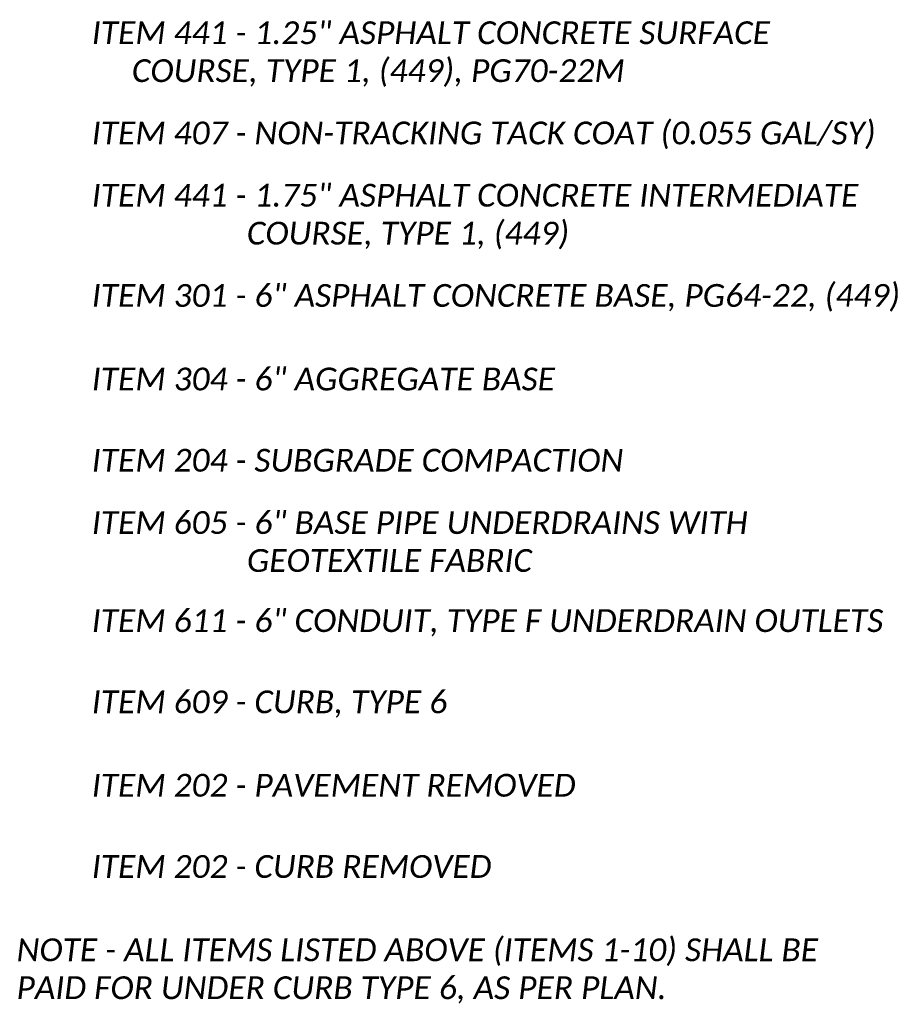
# Model space of a CAD drawing. Header units: feet. Extents: x 2288 to 3199, y 547 to 693.
# Tile 2 of 28: x 2359 to 2380, y 547 to 572. Entities that reach past the tile are written whole.
import ezdxf

# ---------------------------------------------------------------- set-up
doc = ezdxf.new("R2010")
doc.units = ezdxf.units.FT
doc.header["$LTSCALE"] = 4
doc.header["$MEASUREMENT"] = 0
doc.layers.add('0_Xref', color=7, linetype='Continuous', lineweight=15)
doc.styles.add('P_Slanted - Normal Fixed Spacing', font='calibrii.ttf', dxfattribs={"height": 0.14})

msp = doc.modelspace()

# ---------------------------------------------------------------- texts
at = {"layer": '0_Xref', "char_height": 0.56, "attachment_point": 4, "style": 'P_Slanted - Normal Fixed Spacing'}
for s, insert, width in [('ITEM 441 - 1.25" ASPHALT CONCRETE SURFACE ^I^I        COURSE, TYPE 1, (449), PG70-22M', (2360.752, 570.829), 18.53703), ('ITEM 407 - NON-TRACKING TACK COAT (0.055 GAL/SY)', (2360.752, 568.829), 20.17029), ('ITEM 441 - 1.75" ASPHALT CONCRETE INTERMEDIATE ^I^I        COURSE, TYPE 1, (449)', (2360.752, 566.829), 20.17029), ('ITEM 301 - 6" ASPHALT CONCRETE BASE, PG64-22, (449)', (2360.752, 564.829), 20.17029), ('ITEM 304 - 6" AGGREGATE BASE', (2360.752, 562.829), 20.17029), ('ITEM 204 - SUBGRADE COMPACTION', (2360.752, 560.829), 20.17029), ('ITEM 605 - 6" BASE PIPE UNDERDRAINS WITH ^I^I^I        GEOTEXTILE FABRIC', (2360.752, 558.829), 20.17029), ('ITEM 611 - 6" CONDUIT, TYPE F UNDERDRAIN OUTLETS', (2360.751, 556.829), 20.17029), ('ITEM 609 - CURB, TYPE 6', (2360.752, 554.829), 20.17029), ('ITEM 202 - PAVEMENT REMOVED', (2360.752, 552.829), 20.17029), ('ITEM 202 - CURB REMOVED', (2360.752, 550.829), 20.17029), ('NOTE - ALL ITEMS LISTED ABOVE (ITEMS 1-10) SHALL BE PAID FOR UNDER CURB TYPE 6, AS PER PLAN.', (2358.899, 548.259), 20.17029)]:
    msp.add_mtext(s, dxfattribs=dict(at, insert=insert, width=width))

doc.saveas('drawing.dxf')
